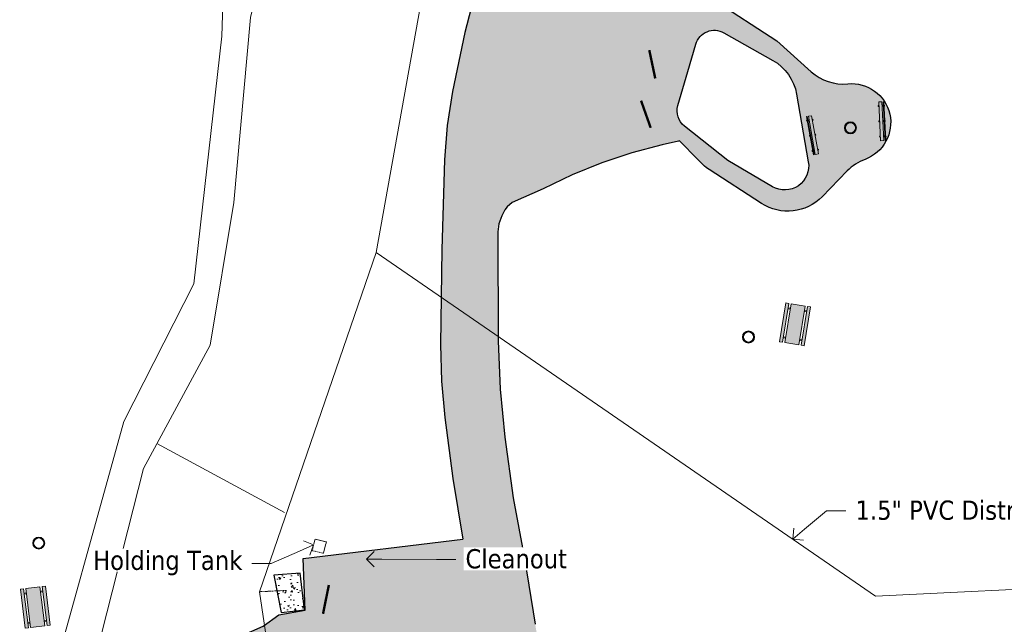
# Model space of a CAD drawing. Header units: feet. Extents: x 1134441 to 1136481, y 647925 to 649487.
# Tile 5 of 13: x 1134448 to 1134653, y 648715 to 648841. Entities that reach past the tile are written whole.
import ezdxf
from ezdxf import colors
from ezdxf.entities.mleader import LeaderData, LeaderLine
from ezdxf.math import Vec2, Vec3

# ---------------------------------------------------------------- set-up
doc = ezdxf.new("R2010")
doc.units = ezdxf.units.FT
doc.header["$LTSCALE"] = 0.75
doc.header["$MEASUREMENT"] = 0
doc.linetypes.add('HIDDEN', pattern=[0.375, 0.25, -0.125])
for name, color, linetype, lineweight in [('V-PVMT-ASPH', 41, 'Continuous', 25), ('V-PVMT-CONC', 81, 'Continuous', 25), ('V-PVMT-CURB', 121, 'Continuous', 25), ('V-PVMT-HTCH-ASPH', 9, 'Continuous', 13), ('V-PVMT-HTCH-CONC', 9, 'Continuous', 13), ('V-SITE-SURV', 4, 'Continuous', 18), ('V-UTIL-SSWR-STRC-TEXT', 101, 'Continuous', 20)]:
    doc.layers.add(name, color=color, linetype=linetype, lineweight=lineweight)
for name, color, linetype, lineweight, true_color in [('V-UTIL-POWR-LINE-UNDR', 30, 'Buried Electric', 15, 0xff7f00), ('V-UTIL-WATR-LINE', 5, 'W_LINE', 15, 0x0000ff), ('V-UTIL-WATR-STRC', 5, 'HIDDEN', 20, 0x0000ff), ('V-WATR-TEXT', 5, 'Continuous', 20, 0x0000ff)]:
    doc.layers.add(name, color=color, linetype=linetype, lineweight=lineweight, true_color=true_color)
doc.styles.add('SEI-Dim & Leader', font='tahoma.ttf')
doc.linetypes.add('Buried Electric', pattern='A,0.15,-0.15,0.15,-0.15,0.15,-0.15,0.15,-0.15,0.15,-0.15,["UP",SEI-Dim & Leader,S=0.08,R=0,X=-0.075,Y=-0.05],-0.15', length=1.65)
doc.linetypes.add('W_LINE', pattern='A,0.15,-0.15,0.15,-0.15,0.15,-0.15,0.15,-0.15,0.15,-0.15,["W",SEI-Dim & Leader,S=0.08,R=0,X=-0.025,Y=-0.05],-0.15', length=1.65)

# ---------------------------------------------------------------- blocks, each defined once
blk = doc.blocks.new('Pinic Table')
at = {"layer": 'V-SITE-SURV', "transparency": 33554457}
h = blk.add_hatch(color=256, dxfattribs=at)
h.dxf.hatch_style = 1
h.paths.add_polyline_path([(4.58, -0.92), (4.12, -0.92), (4.12, -1.12), (4.58, -1.12)])
h.paths.add_polyline_path([(1.12, -0.92), (0.67, -0.92), (0.67, -1.12), (1.12, -1.12)])
h.paths.add_polyline_path([(4.58, -7.08), (4.12, -7.08), (4.12, -7.28), (4.58, -7.28)])
h.paths.add_polyline_path([(1.12, -7.08), (0.67, -7.08), (0.67, -7.28), (1.12, -7.28)])
h.paths.add_polyline_path([(0.67, 0), (0, 0), (0, -8.2), (0.67, -8.2)])
h.paths.add_polyline_path([(1.12, -8.2), (1.12, 0), (4.12, 0), (4.12, -8.2)])
h.paths.add_polyline_path([(4.58, 0), (5.25, 0), (5.25, -8.2), (4.58, -8.2)])
at = {"layer": 'V-SITE-SURV', "flags": 128}
for points in [[(0.67, 0), (0, 0), (0, -8.2), (0.67, -8.2)], [(1.12, -8.2), (1.12, 0), (4.12, 0), (4.12, -8.2)], [(4.58, 0), (5.25, 0), (5.25, -8.2), (4.58, -8.2)]]:
    blk.add_lwpolyline(points, close=True, dxfattribs=at)
for points in [[(0.67, -0.92), (1.12, -0.92)], [(0.67, -1.12), (1.12, -1.12)], [(4.12, -0.92), (4.58, -0.92)], [(4.12, -1.12), (4.58, -1.12)], [(0.67, -7.08), (1.12, -7.08)], [(0.67, -7.28), (1.12, -7.28)], [(4.12, -7.08), (4.58, -7.08)], [(4.12, -7.28), (4.58, -7.28)]]:
    blk.add_lwpolyline(points, dxfattribs=at)
blk = doc.blocks.new('Fire Pit')
at = {"layer": 'V-SITE-SURV', "transparency": 33554457}
h = blk.add_hatch(color=256, dxfattribs=at)
h.dxf.hatch_style = 1
edge = h.paths.add_edge_path()
edge.add_arc((0, 0), 1.25, 0, 360)
edge = h.paths.add_edge_path(flags=17)
edge.add_arc((0, 0), 1.05, 0, 360)
at = {"layer": 'V-SITE-SURV'}
for radius in [1.25, 1.05]:
    blk.add_circle((0, 0), radius, dxfattribs=at)
blk = doc.blocks.new('Bench')
at = {"layer": 'V-SITE-SURV', "transparency": 33554457}
h = blk.add_hatch(color=256, dxfattribs=at)
h.dxf.hatch_style = 1
h.paths.add_polyline_path([(8.08, 0), (8.05, 0.67), (-0.01, 0.33), (0.01, -0.33)])
h.paths.add_polyline_path([(0.96, -0.3), (0.76, -0.3), (0.77, -0.45), (0.97, -0.45)])
h.paths.add_polyline_path([(0.92, 0.62), (0.72, 0.62), (0.73, 0.37), (0.93, 0.37)], flags=17)
h.paths.add_polyline_path([(8.04, 0.92), (8.04, 1.07), (-0.03, 0.73), (-0.02, 0.58)])
h.paths.add_polyline_path([(0.91, 0.87), (0.71, 0.87), (0.72, 0.77), (0.92, 0.77)], flags=17)
h.paths.add_polyline_path([(4.11, 0.76), (3.91, 0.75), (3.92, 0.5), (4.12, 0.51)])
h.paths.add_polyline_path([(4.1, 1), (3.9, 1), (3.9, 0.9), (4.1, 0.9)], flags=17)
h.paths.add_polyline_path([(4.15, -0.16), (3.95, -0.17), (3.95, -0.32), (4.15, -0.31)], flags=17)
h.paths.add_polyline_path([(7.33, -0.03), (7.14, -0.04), (7.14, -0.19), (7.34, -0.18)], flags=17)
h.paths.add_polyline_path([(7.3, 0.89), (7.1, 0.88), (7.11, 0.63), (7.31, 0.64)], flags=17)
h.paths.add_polyline_path([(7.29, 1.14), (7.09, 1.13), (7.09, 1.03), (7.29, 1.04)])
at = {"layer": 'V-SITE-SURV', "flags": 128}
for points in [[(-0.03, 0.73), (8.04, 1.07)], [(8.04, 1.07), (-0.03, 0.73)], [(-0.02, 0.58), (-0.03, 0.73)], [(-0.02, 0.58), (8.04, 0.92)], [(0.92, 0.77), (0.91, 0.87), (0.71, 0.87), (0.72, 0.77)], [(0.72, 0.62), (0.73, 0.37)], [(0.93, 0.37), (0.92, 0.62)], [(4.1, 0.9), (4.1, 1), (3.9, 1), (3.9, 0.9)], [(3.91, 0.75), (3.92, 0.5)], [(4.12, 0.51), (4.11, 0.76)], [(7.09, 1.03), (7.09, 1.13), (7.29, 1.14), (7.29, 1.04)], [(7.11, 0.63), (7.1, 0.88)], [(7.3, 0.89), (7.31, 0.64)], [(8.04, 0.92), (8.04, 1.07)], [(0.76, -0.3), (0.77, -0.45), (0.97, -0.45), (0.96, -0.3)], [(3.95, -0.17), (3.95, -0.32), (4.15, -0.31), (4.15, -0.16)], [(7.33, -0.03), (7.34, -0.18), (7.14, -0.19), (7.14, -0.04)]]:
    blk.add_lwpolyline(points, dxfattribs=at)
blk.add_lwpolyline([(0.01, -0.33), (-0.01, 0.33), (8.05, 0.67), (8.08, 0)], close=True, dxfattribs=at)
blk = doc.blocks.new('_Open90')
at = {"color": 0, "linetype": 'ByBlock', "lineweight": -2}
for p, q in [((0, 0), (-1, 0)), ((-0.5, 0.5), (0, 0)), ((0, 0), (-0.5, -0.5))]:
    blk.add_line(p, q, dxfattribs=at)

msp = doc.modelspace()

# ---------------------------------------------------------------- hatches: boundary and pattern name
at = {"layer": 'V-PVMT-HTCH-ASPH', "transparency": 33554483}
h = msp.add_hatch(color=256, dxfattribs=at)
h.dxf.hatch_style = 1
h.paths.add_polyline_path([(1134734.9, 648210.65), (1134727.11, 648219.57), (1134722.02, 648228.91), (1134722.25, 648239.06), (1134728.18, 648255.7), (1134735.01, 648281.66), (1134740.59, 648331.47), (1134738.56, 648359.04), (1134728.26, 648395.52), (1134716.82, 648435.28), (1134719.07, 648456.46), (1134739.31, 648493.44), (1134768.63, 648523.06), (1134806.59, 648556.04), (1134846.38, 648585.57), (1134882.62, 648612.05), (1134913.5, 648651.14), (1134937.52, 648694.27), (1134959.49, 648736.27), (1134978.54, 648777.76), (1134996.66, 648818.37), (1135017.23, 648859.77), (1135036.23, 648904.33), (1135054.04, 648948), (1135071.16, 648989.74), (1135088.83, 649035.97), (1135107.04, 649078.06), (1135111.95, 649112.44), (1135111.3, 649146.35), (1135096.39, 649171.2), (1135074.56, 649191.04), (1135034.22, 649217.92), (1134995.89, 649242.94), (1134952.78, 649270.46), (1134916.62, 649281.82), (1134883.29, 649286.02), (1134856.6, 649281.08), (1134834.05, 649271.02), (1134795.53, 649244.8), (1134761.12, 649212.26), (1134727.2, 649179.9), (1134692.66, 649145.98), (1134658.75, 649108.65), (1134636.19, 649076.87), (1134610.22, 649042.85), (1134587.09, 648997.27), (1134567.69, 648955.03), (1134557.27, 648908.29), (1134547.33, 648867.13), (1134544.25, 648853.73), (1134543.6, 648850.16), (1134543.79, 648849.96), (1134540.67, 648837.85), (1134538.07, 648825.62), (1134536.99, 648818.54), (1134536.43, 648811.4), (1134535.85, 648792.78), (1134535.61, 648773.04), (1134535.81, 648765.43), (1134536.46, 648757.85), (1134538.13, 648745.18), (1134540.25, 648732.58), (1134507.04, 648728.55), (1134507.45, 648717.8), (1134501.98, 648716.84), (1134498.72, 648714.5), (1134488.64, 648710.05), (1134474.75, 648701.72), (1134467.64, 648695.23), (1134454.65, 648685.46), (1134449.14, 648678.03), (1134448.07, 648670.25), (1134451.48, 648664.98), (1134462.8, 648667.36), (1134472.39, 648673.53), (1134480.43, 648671.45), (1134489.13, 648668.49), (1134497.52, 648667.42), (1134507.25, 648667.22), (1134515.79, 648667.05), (1134514.21, 648677.48), (1134506.07, 648673.56), (1134502.18, 648672.24), (1134497.31, 648671.12), (1134492.39, 648671.33), (1134486.29, 648673.16), (1134480.18, 648675.49), (1134475.49, 648678.56), (1134470.96, 648682.94), (1134469.59, 648687.09), (1134470.09, 648690.53), (1134472.17, 648693.69), (1134475.16, 648696.68), (1134477.55, 648698.77), (1134481.22, 648701.62), (1134486.28, 648705.18), (1134489.84, 648706.96), (1134493.66, 648708.3), (1134501.19, 648709.77), (1134506.98, 648708.7), (1134509.81, 648708.66), (1134511.47, 648695.55), (1134517.91, 648653.06), (1134530.07, 648649.04), (1134537.15, 648644.98), (1134547.5, 648640.95), (1134550.76, 648639.99), (1134555.18, 648637.01), (1134556.42, 648633.4), (1134559.54, 648615.85), (1134567.38, 648575.52), (1134572.94, 648547.59), (1134571.69, 648545.17), (1134568.33, 648545.68), (1134553.84, 648548.44), (1134538.3, 648550.81), (1134544.11, 648520.11), (1134547.62, 648505.7), (1134549.75, 648501.19), (1134551.05, 648494.36), (1134551.36, 648490.43), (1134551.2, 648487.2), (1134550.65, 648484.01), (1134549.51, 648479.95), (1134547.99, 648476.02), (1134544.88, 648469.9), (1134541.71, 648465.4), (1134536.81, 648461.32), (1134535.1, 648459.55), (1134532.48, 648456.11), (1134531.02, 648453.39), (1134530.44, 648451.03), (1134530.58, 648447.96), (1134530.98, 648446.43), (1134531.62, 648444.99), (1134532.41, 648443.84), (1134533.39, 648442.84), (1134535.28, 648441.64), (1134538.05, 648440.62), (1134541.22, 648440.19), (1134543.83, 648440.55), (1134544.95, 648441.02), (1134545.93, 648441.72), (1134547.04, 648442.89), (1134547.94, 648444.23), (1134548.6, 648445.7), (1134548.97, 648447.26), (1134549.08, 648449.05), (1134548.9, 648450.83), (1134548.43, 648452.3), (1134547.61, 648453.6), (1134545.09, 648456.02), (1134544.38, 648459.58), (1134545.18, 648461.5), (1134547.53, 648466.66), (1134550.12, 648472.07), (1134553.83, 648479.74), (1134554.67, 648481.97), (1134555.16, 648484.31), (1134555.58, 648489), (1134555.62, 648493.7), (1134556.9, 648501.92), (1134587.16, 648496.25), (1134590.85, 648493.8), (1134592.43, 648491.39), (1134597.59, 648482.78), (1134605.69, 648468.47, 0.096684), (1134655.47, 648422.61), (1134689.73, 648404.97), (1134696.15, 648398.38, -0.217893), (1134718.53, 648335.69), (1134714.45, 648288.48), (1134707.61, 648262.87), (1134702.6, 648250.06, -0.594914), (1134676.54, 648244.82), (1134668.28, 648256.04), (1134666.94, 648263.04), (1134683.55, 648272.59), (1134684.19, 648273.82), (1134680.54, 648280.91), (1134668.75, 648302.35), (1134656.09, 648325.68), (1134647.14, 648342.76), (1134645.67, 648343.86), (1134628.89, 648334.79), (1134602.56, 648320.46), (1134586.98, 648311.8), (1134591.65, 648303.36), (1134611.42, 648265.96), (1134624.85, 648241.79), (1134633.88, 648246.45), (1134642.89, 648248.98, -0.141706), (1134679, 648202.21), (1134676.39, 648186.64), (1134663.61, 648160.47), (1134647.65, 648119.67), (1134636.03, 648073.52), (1134632.45, 648030.07), (1134641, 647975.69), (1134653.31, 647924.66), (1134671.77, 647938.63), (1134661.36, 647978.88), (1134654.64, 648028.99), (1134658.32, 648070.65), (1134669.3, 648112.48), (1134683.96, 648152.58), (1134694.37, 648175.67), (1134696.98, 648180.11), (1134709.51, 648185.7), (1134724.14, 648184.69), (1134732.88, 648182.77), (1134772.43, 648164.25), (1134803.91, 648145.91), (1134820.56, 648130.07), (1134836.3, 648107.68), (1134853.11, 648070.45), (1134857.77, 648057.45), (1134879.19, 648052.01), (1134869.62, 648079.36), (1134854.82, 648117.46), (1134833.75, 648146.24), (1134815.22, 648160.19), (1134781.82, 648181.92), (1134743, 648204.66)])
h.paths.add_polyline_path([(1134684.54, 648435.25), (1134660.28, 648435.09), (1134630.9, 648457.37), (1134624.28, 648464.72), (1134616.76, 648475.5), (1134609.66, 648487.03), (1134603.25, 648498.96), (1134591.75, 648526.66), (1134584.58, 648549.32), (1134579.31, 648578.52), (1134568.33, 648635.89), (1134561.59, 648678.73), (1134555.29, 648714.86), (1134553.06, 648728.55), (1134550.74, 648741.12), (1134548.95, 648753.77), (1134548.01, 648763.77), (1134547.59, 648773.8), (1134547.49, 648797.41), (1134548.82, 648801.09), (1134550.5, 648802.51), (1134556.92, 648805.41), (1134562.95, 648808.26), (1134569.13, 648810.75), (1134575.36, 648812.84), (1134581.69, 648814.54), (1134585.28, 648815.36), (1134589.13, 648811.5, 0.080076), (1134591.49, 648809.37), (1134602.38, 648802.33, 0.357452), (1134614.97, 648803.75), (1134620.17, 648809.09, -0.112713), (1134623.9, 648811.51, 0.880898), (1134620.33, 648827.21, -0.210304), (1134612.68, 648829.73), (1134605.53, 648836.15), (1134591.18, 648845.5), (1134594.74, 648863.65), (1134576.85, 648858.62), (1134561.16, 648853.99, -0.577728), (1134557.39, 648857.57), (1134569.17, 648906.23), (1134583.71, 648948.52), (1134603.08, 648991.93), (1134624.41, 649032.82), (1134645.65, 649070.06), (1134668.31, 649101.14), (1134700.86, 649137.44), (1134736.14, 649171.26), (1134769.91, 649204.09), (1134802.12, 649234.77), (1134839.59, 649260.36), (1134859.89, 649269.49), (1134884.93, 649274.33), (1134913.79, 649270.26), (1134944, 649256.09), (1134987.67, 649231.41), (1135026.68, 649208.17), (1135066.9, 649181.51), (1135088.6, 649162.2), (1135100.67, 649141.54), (1135100.5, 649115.29), (1135095.25, 649083.2), (1135078.14, 649039.22), (1135061.04, 648995.14), (1135043.38, 648952.79), (1135024.33, 648908.4), (1135004.89, 648865.38), (1134986.01, 648823.09), (1134968.11, 648783.23), (1134949.46, 648742.31), (1134927.44, 648700.45), (1134903.34, 648657.76), (1134874.89, 648621.26), (1134839.3, 648595.44), (1134796.25, 648568.44), (1134757.02, 648544.02), (1134721.62, 648507.41), (1134706.28, 648460.17), (1134696.6, 648443.45)], flags=16)
h.paths.add_polyline_path([(1134604.65, 648805.82), (1134595.35, 648811.24), (1134586.32, 648818.43, -0.304797), (1134584.97, 648822.68), (1134587.05, 648829.77), (1134588.71, 648835.46, -0.483088), (1134594.51, 648837.83), (1134604.72, 648832.07, -0.224996), (1134609.66, 648825.07), (1134612.1, 648811, -0.637551)], flags=16)
h.paths.add_polyline_path([(1134973.49, 648968.46), (1134966.97, 648976), (1134968.29, 648984.55), (1134973.36, 648988.04), (1134979.13, 648988.05), (1134985.75, 648984.17), (1134989.51, 648981.12), (1135001.19, 648984.13), (1135021.05, 648993.92), (1135022.36, 648997.79), (1135033.96, 649031.41), (1135040.21, 649049.03), (1135034.42, 649058.58), (1135014.63, 649069.73), (1134999.5, 649069.76), (1134997.62, 649069.05), (1134996.39, 649063.25), (1134994.34, 649058.23), (1134988.54, 649053.92), (1134980.04, 649054.99), (1134974.31, 649061.38), (1134975.31, 649067.74), (1134981.25, 649073.15), (1134988.45, 649075.17), (1134998.67, 649074.83), (1135015.05, 649073.7), (1135023.9, 649070.12), (1135033.95, 649063.69), (1135044.71, 649061.7), (1135033.96, 649031.41), (1135022.36, 648997.79), (1135009.42, 648959.72), (1135010.46, 648959.9), (1135009.7, 648960.55), (1135017.83, 648984.46), (1135007.25, 648984.01), (1134991.97, 648977.83), (1134982.68, 648969.86)], flags=0)
h.paths.add_polyline_path([(1134795.22, 649096.78), (1134786.08, 649102.32), (1134786.04, 649111.37), (1134793.44, 649121.22), (1134792.88, 649126.48), (1134781.88, 649137.54), (1134771.09, 649143.58), (1134758.89, 649145.76), (1134773.55, 649159.46), (1134786.62, 649171.38), (1134801.18, 649185.68), (1134805.46, 649175.96), (1134812.36, 649170.61), (1134822.12, 649164.81), (1134826.94, 649167.12), (1134832.05, 649168.36), (1134838.57, 649166.09), (1134843.04, 649157.06), (1134837.83, 649149.29), (1134829.78, 649149.57), (1134820.22, 649159.75), (1134804.26, 649171.47), (1134797.1, 649172.99), (1134787.07, 649171.79), (1134773.55, 649159.46), (1134770.68, 649156.78), (1134774.13, 649149.55), (1134780.39, 649143.56), (1134794.41, 649131.55), (1134804.18, 649120.74), (1134807.99, 649107.57), (1134802.73, 649099.92)], flags=0)
at = {"layer": 'V-PVMT-HTCH-CONC', "transparency": 33554610}
h = msp.add_hatch(dxfattribs=at)
h.set_pattern_fill('AR-CONC', color=256, scale=0.5)
h.set_pattern_definition([(50, (1134504.5027, 648721.589), (3.5863, -0.3138), [0.375, -4.125]), (355, (1134504.5027, 648721.589), (-0.6938, 3.761), [0.3, -3.3]), (100.45, (1134504.8016, 648721.563), (2.8925, 3.4472), [0.3187, -3.5057]), (46.184, (1134504.5027, 648722.589), (5.3362, -0.8276), [0.5625, -6.1875]), (96.64, (1134504.9474, 648722.52), (4.6733, 4.8706), [0.478, -5.2586]), (351.18, (1134504.5027, 648722.589), (4.6733, 4.8706), [0.45, -4.95]), (21, (1134505.0027, 648722.339), (2.9845, -2.0131), [0.375, -4.125]), (326, (1134505.0027, 648722.339), (1.2166, 3.6258), [0.3, -3.3]), (71.45, (1134505.2514, 648722.1713), (4.2011, 1.6127), [0.3187, -3.5057]), (37.5, (1134504.5027, 648721.5891), (0.0608, 1.66447), [0, -3.26, 0, -3.35, 0, -3.3125]), (7.5, (1134504.5027, 648721.589), (1.31535, 1.97206), [0, -1.91, 0, -3.185, 0, -1.2625]), (327.5, (1134503.3877, 648721.5891), (2.6691, -0.11277), [0, -1.25, 0, -3.9, 0, -5.175]), (317.5, (1134502.8877, 648721.589), (2.9159, 0.5005), [0, -1.625, 0, -2.59, 0, -3.675])])
h.paths.add_polyline_path([(1134502.48, 648717.3), (1134507.29, 648717.87), (1134506.37, 648725.48), (1134500.92, 648725.08)])

# ---------------------------------------------------------------- linework, layer by layer
at = {"layer": 'V-PVMT-ASPH', "flags": 128}
for points in [[(1134592.31, 648844.77), (1134605.53, 648836.15), (1134612.68, 648829.73, 0.210304), (1134620.33, 648827.21, -0.880898), (1134623.9, 648811.51, 0.112713), (1134620.17, 648809.09), (1134614.97, 648803.75, -0.357452), (1134602.38, 648802.33), (1134591.49, 648809.37, -0.080076), (1134589.13, 648811.5), (1134585.3, 648815.34), (1134585.3, 648815.34), (1134585.07, 648815.32), (1134585.07, 648815.32), (1134581.69, 648814.54), (1134581.69, 648814.54), (1134575.36, 648812.84), (1134569.13, 648810.75), (1134569.13, 648810.75), (1134562.95, 648808.26), (1134556.92, 648805.41), (1134550.5, 648802.51), (1134550.5, 648802.51), (1134549.48, 648801.65), (1134549.48, 648801.65), (1134548.96, 648800.98), (1134548.96, 648800.98), (1134548.34, 648799.76), (1134548.34, 648799.76), (1134547.75, 648798.12), (1134547.75, 648798.12), (1134547.5, 648796.43), (1134547.5, 648796.43), (1134547.59, 648773.8), (1134547.59, 648773.8), (1134548.01, 648763.77), (1134548.95, 648753.77), (1134548.95, 648753.77), (1134550.74, 648741.12), (1134553.06, 648728.55), (1134555.29, 648714.86)], [(1134595.35, 648811.24), (1134586.32, 648818.43, -0.304797), (1134584.97, 648822.68), (1134587.05, 648829.77), (1134588.71, 648835.46, -0.483088), (1134594.51, 648837.83), (1134604.72, 648832.07, -0.224996), (1134609.66, 648825.07), (1134612.1, 648811, -0.637551), (1134604.65, 648805.82), (1134595.35, 648811.24)]]:
    msp.add_lwpolyline(points, format="xyb", dxfattribs=at)
msp.add_lwpolyline([(1134515.79, 648667.05), (1134507.25, 648667.22), (1134497.52, 648667.42), (1134489.13, 648668.49), (1134480.43, 648671.45), (1134472.39, 648673.53), (1134462.8, 648667.36), (1134451.48, 648664.98), (1134448.07, 648670.25), (1134449.14, 648678.03), (1134454.65, 648685.46), (1134467.64, 648695.23), (1134474.75, 648701.72), (1134488.64, 648710.05), (1134498.72, 648714.5), (1134501.98, 648716.84), (1134507.45, 648717.8), (1134507.04, 648728.55), (1134540.25, 648732.58)], dxfattribs=at)
at = {"layer": 'V-PVMT-CONC', "flags": 128}
msp.add_lwpolyline([(1134543.6, 648850.16), (1134543.79, 648849.96), (1134540.67, 648837.85), (1134538.07, 648825.62), (1134538.07, 648825.62), (1134536.99, 648818.54), (1134536.43, 648811.4), (1134536.43, 648811.4), (1134535.85, 648792.78), (1134535.85, 648792.78), (1134535.61, 648773.04), (1134535.61, 648773.04), (1134535.81, 648765.43), (1134536.46, 648757.85), (1134536.46, 648757.85), (1134538.13, 648745.18), (1134540.25, 648732.58), (1134540.25, 648732.58)], dxfattribs=at)
msp.add_lwpolyline([(1134502.48, 648717.3), (1134507.29, 648717.87), (1134506.37, 648725.48), (1134500.92, 648725.08)], close=True, dxfattribs=at)
at = {"layer": 'V-PVMT-CURB', "const_width": 0.5, "flags": 128}
for points in [[(1134580.26, 648828.33), (1134579.02, 648834.22)], [(1134579.31, 648818.06), (1134577.31, 648823.71)], [(1134512.37, 648723.03), (1134511.16, 648717.04)]]:
    msp.add_lwpolyline(points, dxfattribs=at)
at = {"layer": 'V-UTIL-POWR-LINE-UNDR', "flags": 128}
for points in [[(1134480.13, 648231.49), (1134495, 648496.17), (1134496.35, 648566.44), (1134464.63, 648641.53), (1134459.68, 648691.6), (1134473.79, 648747.28), (1134487.67, 648772.88), (1134492.62, 648802.57), (1134496.09, 648841.02), (1134500.8, 648860.32), (1134494.59, 648928.38), (1134495.61, 649027.12), (1134495.96, 649106.74), (1134599.22, 649131.5), (1134637.55, 649168.54), (1134656.34, 649214.88), (1134694.64, 649279.09), (1134746.48, 649319.73), (1134803.11, 649342.85), (1134848.62, 649349.48), (1134877.8, 649337.9), (1134908.97, 649315.13), (1134965.72, 649315.53), (1135021.66, 649297.83), (1135074.57, 649267.3), (1135109.81, 649210.95), (1135119.86, 649164.36), (1135144.6, 649102.15)], [(1134473.06, 648231.49), (1134478.46, 648413.9), (1134486.34, 648507.97), (1134488, 648563.71), (1134458.97, 648637.48), (1134452.33, 648694.36), (1134469.76, 648757.01), (1134484.27, 648785.6), (1134490.08, 648837.1), (1134491.32, 648874.4), (1134488.84, 648928), (1134492.85, 649108.17)], [(1134503.15, 648738.08), (1134476.61, 648752.47)]]:
    msp.add_lwpolyline(points, dxfattribs=at)
at = {"layer": 'V-UTIL-WATR-LINE', "flags": 128}
msp.add_lwpolyline([(1134591.1, 648882.28), (1134535.17, 648864.35), (1134533.85, 648857.05), (1134522.21, 648792.11), (1134626.05, 648720.74), (1134717.16, 648725.14), (1134753.65, 648734.57), (1134963.23, 648772.06), (1135008.67, 648766.44)], dxfattribs=at)
at = {"layer": 'V-UTIL-WATR-STRC', "flags": 128}
msp.add_lwpolyline([(1134508.94, 648730.16), (1134511.24, 648729.64), (1134511.85, 648731.98), (1134509.49, 648732.58)], close=True, dxfattribs=at)

# ---------------------------------------------------------------- block references
at = {"layer": 'V-SITE-SURV'}
for name, p, rotation in [('Bench', (1134627.07, 648823.47), 270.4397521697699), ('Bench', (1134613.87, 648812.58), 97.81076453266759), ('Pinic Table', (1134607.4, 648781.68), 350.7604720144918), ('Pinic Table', (1134448.2, 648722.17), 7.03000904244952)]:
    msp.add_blockref(name, p, dxfattribs=dict(at, rotation=rotation))
for p in [(1134620.85, 648818.06), (1134599.65, 648774.58), (1134452.02, 648731.75)]:
    msp.add_blockref('Fire Pit', p, dxfattribs=at)

# ---------------------------------------------------------------- leaders
at = {"layer": 'V-WATR-TEXT'}
ml = msp.add_multileader_mtext('Standard', dxfattribs=at)
ml.set_content('1.5" PVC Distribution Line', color=256, style='SEI-Dim & Leader')
ml.set_leader_properties(color=256, linetype='ByLayer', lineweight=-1)
ml.set_arrow_properties(name='OPEN90')
ml.build(insert=Vec2(0, 0))
ml.multileader.update_dxf_attribs({"text_left_attachment_type": 2, "text_right_attachment_type": 2, "dogleg_length": 0.1, "arrow_head_size": 3.2, "scale": 40})
ctx = ml.context
ctx.base_point, ctx.scale, ctx.arrow_head_size, ctx.plane_origin = Vec3(1134619.91, 648738.46), 40, 3.2, Vec3(1134608.85, 648732.56)
ctx.left_attachment, ctx.right_attachment = 2, 2
notes = []
notes.append((ctx, [(0, (1, 1, 0), (1134615.91, 648738.46), (1, 0), 4, [(0, [(1134608.85, 648732.56)], 0, [])])]))
ctx.mtext.insert, ctx.mtext.flow_direction = Vec3(1134621.91, 648740.59), 5
for ctx, leaders in notes:
    for number, flags, end, landing, length, lines in leaders:
        leader = LeaderData()
        leader.index, (leader.has_last_leader_line, leader.has_dogleg_vector, leader.attachment_direction) = number, flags
        leader.last_leader_point, leader.dogleg_vector, leader.dogleg_length = Vec3(end), Vec3(landing), length
        for number, points, colour, breaks in lines:
            line = LeaderLine()
            line.index, line.vertices, line.color, line.breaks = number, Vec3.list(points), colors.encode_raw_color(colour), breaks
            leader.lines.append(line)
        ctx.leaders.append(leader)

# ---------------------------------------------------------------- next in the draw order: leaders
ml = msp.add_multileader_mtext('Standard', dxfattribs=at)
ml.set_content('Holding Tank', color=256, style='SEI-Dim & Leader')
ml.set_leader_properties(color=256, linetype='ByLayer', lineweight=-1)
ml.set_arrow_properties(name='OPEN90')
ml.build(insert=Vec2(0, 0))
ml.multileader.update_dxf_attribs({"text_left_attachment_type": 2, "text_right_attachment_type": 2, "dogleg_length": 0.1, "arrow_head_size": 3.2, "scale": 40})
ctx = ml.context
ctx.base_point, ctx.scale, ctx.arrow_head_size, ctx.plane_origin = Vec3(1134460.67, 648727.52), 40, 3.2, Vec3(1134509.21, 648731.37)
ctx.left_attachment, ctx.right_attachment, ctx.text_align_type = 2, 2, 2
notes = []
notes.append((ctx, [(0, (1, 1, 0), (1134500.37, 648727.52), (-1, 0), 4, [(0, [(1134509.21, 648731.37)], 0, [])])]))
ctx.mtext.insert, ctx.mtext.alignment, ctx.mtext.flow_direction = Vec3(1134494.37, 648730.17), 3, 5
ctx.mtext.has_bg_fill, ctx.mtext.bg_color, ctx.mtext.bg_scale_factor, ctx.mtext.bg_transparency, ctx.mtext.use_window_bg_color = 1, -1073741824, 1.1, 0, 1
for ctx, leaders in notes:
    for number, flags, end, landing, length, lines in leaders:
        leader = LeaderData()
        leader.index, (leader.has_last_leader_line, leader.has_dogleg_vector, leader.attachment_direction) = number, flags
        leader.last_leader_point, leader.dogleg_vector, leader.dogleg_length = Vec3(end), Vec3(landing), length
        for number, points, colour, breaks in lines:
            line = LeaderLine()
            line.index, line.vertices, line.color, line.breaks = number, Vec3.list(points), colors.encode_raw_color(colour), breaks
            leader.lines.append(line)
        ctx.leaders.append(leader)

# ---------------------------------------------------------------- next in the draw order: linework, layer by layer
at = {"layer": 'V-UTIL-WATR-LINE', "flags": 128}
msp.add_lwpolyline([(1134533.42, 648547.6), (1134534.84, 648556.08), (1134510.79, 648635.47), (1134497.97, 648721.63), (1134522.21, 648792.11)], dxfattribs=at)
at = {"layer": 'V-UTIL-WATR-STRC', "flags": 128}
msp.add_lwpolyline([(1134497.97, 648721.63), (1134503.57, 648721.91)], dxfattribs=at)

# ---------------------------------------------------------------- next in the draw order: leaders
at = {"layer": 'V-UTIL-SSWR-STRC-TEXT'}
ml = msp.add_multileader_mtext('Standard', dxfattribs=at)
ml.set_content('Cleanout', color=256, style='SEI-Dim & Leader')
ml.set_leader_properties(color=256, linetype='ByLayer', lineweight=-1)
ml.set_arrow_properties(name='OPEN90')
ml.build(insert=Vec2(0, 0))
ml.multileader.update_dxf_attribs({"text_left_attachment_type": 2, "text_right_attachment_type": 2, "dogleg_length": 0.1, "arrow_head_size": 3.2, "scale": 40})
ctx = ml.context
ctx.base_point, ctx.scale, ctx.arrow_head_size, ctx.plane_origin = Vec3(1134538.79, 648728.36), 40, 3.2, Vec3(1134517.7, 648728.39)
ctx.left_attachment, ctx.right_attachment = 2, 2
notes = []
notes.append((ctx, [(1, (1, 1, 0), (1134534.79, 648728.36), (1, 0), 4, [(0, [(1134520.2, 648728.39)], 0, [])])]))
ctx.mtext.insert, ctx.mtext.flow_direction = Vec3(1134540.79, 648730.49), 5
ctx.mtext.has_bg_fill, ctx.mtext.bg_color, ctx.mtext.bg_scale_factor, ctx.mtext.bg_transparency, ctx.mtext.use_window_bg_color = 1, -1073741824, 1.1, 0, 1
for ctx, leaders in notes:
    for number, flags, end, landing, length, lines in leaders:
        leader = LeaderData()
        leader.index, (leader.has_last_leader_line, leader.has_dogleg_vector, leader.attachment_direction) = number, flags
        leader.last_leader_point, leader.dogleg_vector, leader.dogleg_length = Vec3(end), Vec3(landing), length
        for number, points, colour, breaks in lines:
            line = LeaderLine()
            line.index, line.vertices, line.color, line.breaks = number, Vec3.list(points), colors.encode_raw_color(colour), breaks
            leader.lines.append(line)
        ctx.leaders.append(leader)

doc.saveas('drawing.dxf')
